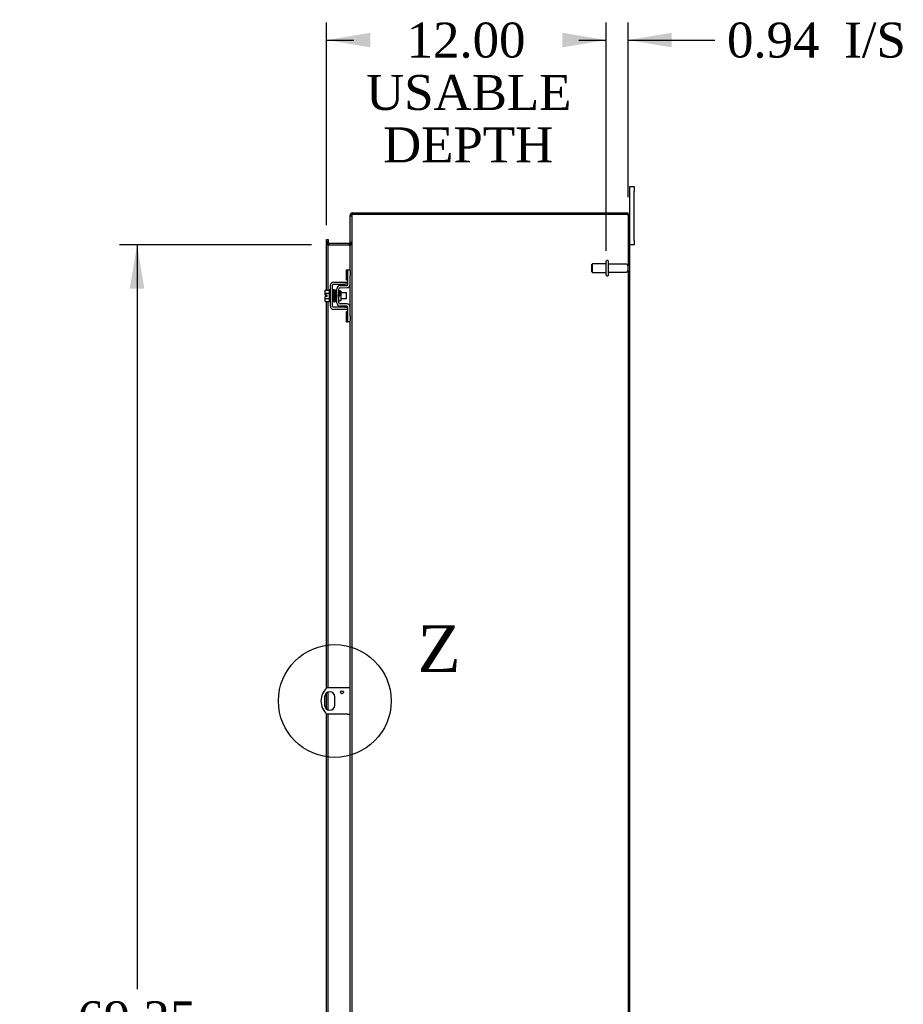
# Model space of a CAD drawing. Header units: inches. Extents: x 29 to 297, y 2 to 198.
# Tile 7 of 10: x 158 to 196, y 94 to 136. Entities that reach past the tile are written whole.
import ezdxf
from ezdxf.enums import TextEntityAlignment as Align
from ezdxf.lldxf.tags import DXFTag

# ---------------------------------------------------------------- set-up
doc = ezdxf.new("R2010")
doc.units = ezdxf.units.IN
doc.header["$MEASUREMENT"] = 0
doc.layers.get('0').update_dxf_attribs({"linetype": 'CONTINUOUS'})
for name, color, linetype in [('COM40153-1', 7, 'CONTINUOUS'), ('COM42667', 7, 'CONTINUOUS'), ('COM42780', 7, 'CONTINUOUS'), ('COM48506', 7, 'CONTINUOUS'), ('COM52067-1', 7, 'CONTINUOUS'), ('COM71680-1', 7, 'CONTINUOUS'), ('DEFAULT', 7, 'CONTINUOUS'), ('FET07710', 7, 'CONTINUOUS'), ('SCC19011', 7, 'CONTINUOUS'), ('SPR20265', 7, 'CONTINUOUS'), ('STD26094', 7, 'CONTINUOUS'), ('WAF25035', 7, 'CONTINUOUS')]:
    doc.layers.add(name, color=color, linetype=linetype)
doc.styles.add('SEACAD_TIMES_NEW_ROMAN', font='times.ttf')
tags = doc.linetypes.add('CENTER2', pattern=[1.125, 0.75, -0.125, 0.125, -0.125]).pattern_tags.tags
tags[10:11] = [DXFTag(74, 4), DXFTag(75, 0), DXFTag(340, '0'), DXFTag(46, 0.0), DXFTag(50, 0.0), DXFTag(44, 0.0), DXFTag(45, 0.0)]
tags[8:9] = [DXFTag(74, 4), DXFTag(75, 0), DXFTag(340, '0'), DXFTag(46, 0.0), DXFTag(50, 0.0), DXFTag(44, 0.0), DXFTag(45, 0.0)]
tags[6:7] = [DXFTag(74, 4), DXFTag(75, 0), DXFTag(340, '0'), DXFTag(46, 0.0), DXFTag(50, 0.0), DXFTag(44, 0.0), DXFTag(45, 0.0)]
tags[4:5] = [DXFTag(74, 4), DXFTag(75, 0), DXFTag(340, '0'), DXFTag(46, 0.0), DXFTag(50, 0.0), DXFTag(44, 0.0), DXFTag(45, 0.0)]

# ---------------------------------------------------------------- blocks, each defined once
blk = doc.blocks.new('GDIMGGROUP13')
at = {"layer": 'DEFAULT', "linetype": 'Continuous'}
for points in [[(172.695, 135.378), (170.82, 135.066), (172.695, 134.753)], [(180.949, 135.378), (180.949, 134.753), (182.824, 135.066)]]:
    blk.add_hatch(color=136, dxfattribs=at).paths.add_polyline_path(points)
at = {"layer": 'DEFAULT', "color": 136, "linetype": 'Continuous'}
for p, q in [((170.82, 127.112), (170.82, 135.816)), ((182.824, 126.021), (182.824, 135.816)), ((170.82, 135.066), (171.996, 135.066)), ((181.648, 135.066), (182.824, 135.066))]:
    blk.add_line(p, q, dxfattribs=at)
at = {"layer": 'DEFAULT', "color": 136, "linetype": 'Continuous', "style": 'SEACAD_TIMES_NEW_ROMAN'}
for s, p in [('12.00', (174.262, 135.816)), ('USABLE', (172.521, 133.566)), ('DEPTH', (173.249, 131.316))]:
    blk.add_text(s, height=1.5, dxfattribs=at).set_placement(p, align=Align.TOP_LEFT)
blk = doc.blocks.new('GDIMGGROUP20')
at = {"layer": 'DEFAULT', "linetype": 'Continuous'}
for points in [[(162.377, 124.396), (163.002, 124.396), (162.69, 126.271)], [(162.377, 58.896), (162.69, 57.021), (163.002, 58.896)]]:
    blk.add_hatch(color=136, dxfattribs=at).paths.add_polyline_path(points)
at = {"layer": 'DEFAULT', "color": 136, "linetype": 'Continuous'}
for p, q in [((170.178, 126.271), (161.94, 126.271)), ((162.69, 126.271), (162.69, 94.316)), ((162.69, 89.235), (162.69, 57.021)), ((170.178, 57.021), (161.94, 57.021))]:
    blk.add_line(p, q, dxfattribs=at)
at = {"layer": 'DEFAULT', "color": 136, "linetype": 'Continuous', "style": 'SEACAD_TIMES_NEW_ROMAN'}
for s, p in [('69.25', (160.131, 93.791)), ('OPENING ', (157.536, 91.541))]:
    blk.add_text(s, height=1.5, dxfattribs=at).set_placement(p, align=Align.TOP_LEFT)
blk = doc.blocks.new('GDIMGGROUP27')
at = {"layer": 'DEFAULT', "linetype": 'Continuous'}
blk.add_hatch(color=136, dxfattribs=at).paths.add_polyline_path([(185.636, 135.378), (183.761, 135.066), (185.636, 134.753)])
at = {"layer": 'DEFAULT', "color": 136, "linetype": 'Continuous'}
for p, q in [((182.824, 126.021), (182.824, 135.816)), ((183.761, 128.324), (183.761, 135.816)), ((183.761, 135.066), (186.735, 135.066)), ((186.735, 135.066), (187.485, 135.066))]:
    blk.add_line(p, q, dxfattribs=at)
at = {"layer": 'DEFAULT', "color": 136, "linetype": 'Continuous', "style": 'SEACAD_TIMES_NEW_ROMAN'}
for s, p in [('0.94', (188.01, 135.816)), ('I/S', (193.041, 135.816))]:
    blk.add_text(s, height=1.5, dxfattribs=at).set_placement(p, align=Align.TOP_LEFT)
blk = doc.blocks.new('SE1')
at = {"color": 136, "linetype": 'Continuous', "style": 'SEACAD_TIMES_NEW_ROMAN'}
blk.add_text('Z', height=2, dxfattribs=at).set_placement((174.732, 109.936), align=Align.TOP_LEFT)
blk = doc.blocks.new('SE')
at = {"layer": 'DEFAULT', "color": 7, "linetype": 'CENTER2'}
blk.add_circle((171.176, 106.686), 2.42, dxfattribs=at)
at = {"layer": 'DEFAULT'}
blk.add_blockref('SE1', (0, 0), dxfattribs=at)

msp = doc.modelspace()

# ---------------------------------------------------------------- linework, layer by layer
at = {"layer": 'COM40153-1', "color": 7}
for p, q in [((171.725, 107.249), (170.837, 107.249)), ((171.833, 107.249), (171.725, 107.249)), ((170.739, 106.868), (170.739, 106.505)), ((171.176, 106.505), (171.176, 106.868)), ((171.725, 106.124), (170.837, 106.124)), ((171.725, 106.124), (171.833, 106.124))]:
    msp.add_line(p, q, dxfattribs=at)
msp.add_circle((171.489, 107.062), 0.0625, dxfattribs=at)
for centre, radius, start, end in [((171.333, 106.686), 0.75, 131.4096, 228.5904), ((170.958, 106.868), 0.218, 0, 180), ((170.958, 106.505), 0.218, 180, 0)]:
    msp.add_arc(centre, radius, start, end, dxfattribs=at)
at = {"layer": 'COM42667', "color": 7}
for p, q in [((170.987, 123.639), (170.987, 124.53)), ((171.082, 123.639), (171.082, 124.53)), ((171.13, 124.673), (171.613, 124.673)), ((171.13, 124.578), (171.613, 124.578)), ((171.613, 124.673), (171.738, 124.673)), ((171.738, 124.578), (171.613, 124.578)), ((171.613, 123.591), (171.13, 123.591)), ((171.613, 123.496), (171.13, 123.496)), ((171.613, 123.591), (171.738, 123.591)), ((171.738, 123.496), (171.613, 123.496))]:
    msp.add_line(p, q, dxfattribs=at)
for centre, radius, start, end in [((171.13, 124.53), 0.143, 90, 180), ((171.13, 124.53), 0.048, 90, 180), ((171.13, 123.639), 0.143, 180, 270), ((171.13, 123.639), 0.048, 180, 270)]:
    msp.add_arc(centre, radius, start, end, dxfattribs=at)
at = {"layer": 'COM42780', "color": 7}
for p, q in [((171.673, 124.763), (171.673, 125.2)), ((171.673, 125.2), (171.724, 125.2)), ((171.738, 125.2), (171.724, 125.2)), ((171.738, 124.95), (171.738, 125.2)), ((171.738, 125.2), (171.833, 125.2)), ((171.833, 125.153), (171.833, 124.95)), ((171.724, 124.763), (171.673, 124.763)), ((171.724, 124.763), (171.738, 124.763)), ((171.738, 124.577), (171.738, 124.95)), ((171.833, 124.577), (171.833, 124.95)), ((171.261, 123.787), (171.261, 124.381)), ((171.356, 123.787), (171.356, 124.381)), ((171.401, 124.524), (171.69, 124.529)), ((171.403, 124.429), (171.692, 124.434)), ((171.356, 123.889), (171.451, 123.889)), ((171.451, 124.279), (171.384, 124.279)), ((171.451, 123.889), (171.451, 124.279)), ((171.69, 123.639), (171.401, 123.644)), ((171.692, 123.734), (171.403, 123.739)), ((171.738, 123.219), (171.738, 123.591)), ((171.833, 123.219), (171.833, 123.591)), ((171.673, 122.969), (171.673, 123.406)), ((171.673, 123.406), (171.724, 123.406)), ((171.738, 123.406), (171.724, 123.406)), ((171.738, 122.969), (171.738, 123.219)), ((171.833, 123.219), (171.833, 123.016)), ((171.673, 122.969), (171.724, 122.969)), ((171.724, 122.969), (171.738, 122.969)), ((171.833, 122.969), (171.738, 122.969))]:
    msp.add_line(p, q, dxfattribs=at)
for centre, radius, start, end in [((171.404, 124.381), 0.143, 91, 180), ((171.404, 124.381), 0.048, 91, 180), ((171.69, 124.577), 0.048, 271, 0), ((171.69, 124.577), 0.143, 271, 0), ((171.404, 123.787), 0.143, 180, 269), ((171.404, 123.787), 0.048, 180, 269), ((171.69, 123.591), 0.048, 0, 89), ((171.69, 123.591), 0.143, 0, 89)]:
    msp.add_arc(centre, radius, start, end, dxfattribs=at)
at = {"layer": 'COM48506', "color": 7}
for p, q in [((171.833, 125.153), (171.833, 127.519)), ((183.725, 127.574), (171.941, 127.574)), ((183.725, 127.574), (183.833, 127.574)), ((183.833, 55.718), (183.833, 127.574)), ((170.82, 126.362), (170.82, 126.412)), ((170.892, 126.412), (170.82, 126.412)), ((170.82, 124.325), (170.82, 126.362)), ((170.892, 126.412), (170.892, 126.362)), ((170.892, 124.325), (170.892, 126.362)), ((171.797, 126.252), (170.928, 126.252)), ((171.833, 123.591), (171.833, 124.577)), ((170.82, 124.05), (170.82, 124.118)), ((170.82, 107.233), (170.82, 123.843)), ((170.892, 107.249), (170.892, 123.843)), ((171.833, 92.715), (171.833, 123.016)), ((170.82, 106.335), (170.82, 107.037)), ((170.892, 106.297), (170.892, 107.076)), ((170.82, 91.887), (170.82, 106.139)), ((170.892, 91.887), (170.892, 106.124))]:
    msp.add_line(p, q, dxfattribs=at)
for points, knots in [([(171.833, 127.519), (171.833, 127.522), (171.833, 127.524), (171.836, 127.529), (171.838, 127.531), (171.844, 127.535), (171.847, 127.538), (171.855, 127.542), (171.859, 127.545), (171.869, 127.549), (171.875, 127.551), (171.886, 127.556), (171.893, 127.558), (171.912, 127.565), (171.926, 127.57), (171.941, 127.574)], [0, 0, 0, 0, 0.125, 0.125, 0.25, 0.25, 0.375, 0.375, 0.5, 0.5, 0.625, 0.625, 0.75, 0.75, 1, 1, 1, 1]), ([(170.892, 126.36), (170.892, 126.35), (170.892, 126.341), (170.894, 126.321), (170.895, 126.311), (170.9, 126.291), (170.902, 126.282), (170.909, 126.268), (170.911, 126.264), (170.916, 126.258), (170.918, 126.256), (170.921, 126.254), (170.922, 126.253), (170.925, 126.253), (170.926, 126.252), (170.928, 126.252)], [0, 0, 0, 0, 0.25, 0.25, 0.5, 0.5, 0.75, 0.75, 0.875, 0.875, 0.9375, 0.9375, 0.96875, 0.96875, 1, 1, 1, 1]), ([(171.797, 126.252), (171.799, 126.252), (171.802, 126.253), (171.806, 126.256), (171.808, 126.258), (171.813, 126.264), (171.816, 126.268), (171.822, 126.282), (171.825, 126.291), (171.829, 126.311), (171.83, 126.321), (171.832, 126.341), (171.833, 126.35), (171.833, 126.36)], [0, 0, 0, 0, 0.0625, 0.0625, 0.125, 0.125, 0.25, 0.25, 0.5, 0.5, 0.75, 0.75, 1, 1, 1, 1])]:
    msp.add_open_spline(points, degree=3, knots=knots, dxfattribs=at)
at = {"layer": 'COM52067-1', "color": 7}
for p, q in [((171.833, 127.538), (171.833, 127.519)), ((171.85, 127.538), (171.833, 127.538)), ((171.905, 127.538), (171.85, 127.538)), ((171.905, 127.538), (171.905, 126.379)), ((171.941, 127.646), (171.941, 127.574)), ((171.941, 127.646), (183.761, 127.646)), ((183.761, 127.574), (183.761, 127.646)), ((170.82, 126.501), (170.892, 126.501)), ((170.82, 126.416), (170.82, 126.501)), ((170.82, 126.416), (170.82, 126.412)), ((170.892, 126.501), (170.892, 126.416)), ((170.892, 126.416), (170.892, 126.412)), ((170.82, 126.379), (170.892, 126.379)), ((170.928, 126.343), (170.928, 126.271)), ((170.928, 126.343), (171.797, 126.343)), ((170.928, 126.271), (171.797, 126.271)), ((171.797, 126.343), (171.797, 126.271)), ((171.905, 126.379), (171.833, 126.379))]:
    msp.add_line(p, q, dxfattribs=at)
for centre, radius, start, end in [((171.941, 127.538), 0.108, 90, 180), ((171.941, 127.538), 0.036, 122.8709, 180), ((171.941, 127.538), 0.036, 90, 122.8709), ((170.928, 126.379), 0.108, 180, 259.1034), ((170.928, 126.379), 0.036, 180, 270), ((170.928, 126.379), 0.108, 259.1034, 270), ((171.797, 126.379), 0.036, 270, 0), ((171.797, 126.379), 0.108, 270, 280.6043), ((171.797, 126.379), 0.108, 280.6043, 0)]:
    msp.add_arc(centre, radius, start, end, dxfattribs=at)
at = {"layer": 'COM71680-1', "color": 7}
for p, q in [((171.833, 127.519), (171.905, 127.519)), ((183.761, 127.574), (183.761, 125.376)), ((170.892, 126.36), (170.82, 126.36)), ((171.833, 126.36), (171.905, 126.36)), ((171.905, 126.36), (171.905, 126.379)), ((171.905, 126.36), (171.905, 56.932)), ((183.761, 125.166), (183.761, 91.751))]:
    msp.add_line(p, q, dxfattribs=at)
for centre, start, end in [((170.928, 126.36), 179.9969, 270.0031), ((171.797, 126.36), 269.9945, 0.0055)]:
    msp.add_arc(centre, 0.108, start, end, dxfattribs=at)
at = {"layer": 'FET07710', "color": 7}
for p, q in [((183.833, 128.584), (183.833, 128.771)), ((183.833, 128.771), (184.02, 128.771)), ((183.833, 127.574), (183.833, 128.584)), ((184.02, 128.771), (184.02, 128.584)), ((184.02, 126.459), (184.02, 128.584)), ((184.02, 126.459), (184.02, 126.271)), ((184.02, 126.271), (183.833, 126.271))]:
    msp.add_line(p, q, dxfattribs=at)
at = {"layer": 'SCC19011', "color": 7}
for p, q in [((170.761, 124.325), (170.942, 124.325)), ((170.761, 124.193), (170.761, 124.325)), ((170.761, 124.193), (170.942, 124.193)), ((170.761, 124.118), (170.761, 124.193)), ((170.856, 124.118), (170.761, 124.118)), ((170.761, 123.975), (170.761, 124.05)), ((170.856, 124.05), (170.761, 124.05)), ((170.761, 123.975), (170.942, 123.975)), ((170.761, 123.843), (170.761, 123.975)), ((170.856, 124.05), (170.856, 124.118)), ((171.105, 124.206), (171.082, 124.206)), ((171.082, 123.962), (171.114, 123.962)), ((171.155, 124.206), (171.14, 124.206)), ((171.149, 123.962), (171.164, 123.962)), ((171.205, 124.206), (171.19, 124.206)), ((171.199, 123.962), (171.214, 123.962)), ((171.255, 124.206), (171.24, 124.206)), ((171.249, 123.962), (171.261, 123.962)), ((171.674, 124.206), (171.451, 124.206)), ((171.451, 123.962), (171.674, 123.962)), ((171.674, 123.962), (171.674, 124.206)), ((170.761, 123.843), (170.942, 123.843))]:
    msp.add_line(p, q, dxfattribs=at)
at = {"layer": 'SPR20265', "color": 7}
msp.add_line((171.36, 124.084), (171.395, 124.084), dxfattribs=at)
for centre, radius, start, end in [((176.063, 123.905), 4.985, 175.1825, 176.5376), ((171.215, 124.309), 0.0181, 0.2962, 180.6354), ((176.033, 123.907), 4.919, 179.5817, 179.9446)]:
    msp.add_arc(centre, radius, start, end, dxfattribs=at)
msp.add_ellipse((171.096, 123.912), major_axis=(-0.0175, 0), ratio=0.707107, start_param=0.666946, end_param=5.616239, dxfattribs=at)
for points, knots in [([(171.132, 124.327), (171.132, 124.327), (171.132, 124.328), (171.131, 124.33), (171.13, 124.333), (171.128, 124.336), (171.126, 124.338), (171.124, 124.34), (171.121, 124.341), (171.116, 124.343), (171.11, 124.342), (171.103, 124.338), (171.097, 124.33), (171.096, 124.324), (171.095, 124.32)], [0.0247586, 0.0247586, 0.0247586, 0.0247586, 0.0394799, 0.0780267, 0.1170502, 0.1577954, 0.2011902, 0.2478129, 0.2979655, 0.3517973, 0.4729948, 0.6248981, 0.8034762, 1, 1, 1, 1]), ([(171.097, 124.321), (171.098, 124.321), (171.099, 124.319), (171.102, 124.288), (171.104, 124.234), (171.106, 124.179), (171.108, 124.132), (171.11, 124.082), (171.111, 124.031), (171.113, 123.981), (171.115, 123.936), (171.117, 123.897), (171.119, 123.867), (171.12, 123.849), (171.122, 123.846), (171.122, 123.846)], [0.041658, 0.041658, 0.041658, 0.041658, 0.1062331, 0.2177365, 0.3345116, 0.3951575, 0.4571173, 0.5204025, 0.5850154, 0.650919, 0.7181243, 0.7866617, 0.856475, 0.927577, 0.9945625, 0.9945625, 0.9945625, 0.9945625]), ([(171.157, 123.85), (171.156, 123.851), (171.154, 123.856), (171.151, 123.9), (171.149, 123.96), (171.147, 124.018), (171.145, 124.066), (171.144, 124.117), (171.142, 124.167), (171.14, 124.215), (171.138, 124.257), (171.136, 124.292), (171.135, 124.317), (171.133, 124.327), (171.132, 124.328), (171.132, 124.328)], [0.0084013, 0.0084013, 0.0084013, 0.0084013, 0.1047673, 0.2149815, 0.3308118, 0.3911182, 0.4528716, 0.5160814, 0.5807303, 0.6468516, 0.7144807, 0.783578, 0.8541849, 0.926338, 0.9626406, 0.9626406, 0.9626406, 0.9626406]), ([(171.146, 124.319), (171.145, 124.315), (171.143, 124.293), (171.141, 124.251), (171.14, 124.225), (171.14, 124.223)], [0.1075026, 0.1075026, 0.1075026, 0.1075026, 0.219859, 0.336958, 0.3455788, 0.3455788, 0.3455788, 0.3455788]), ([(171.184, 124.309), (171.184, 124.315), (171.183, 124.322), (171.176, 124.33), (171.17, 124.333), (171.165, 124.334), (171.162, 124.334), (171.158, 124.333), (171.155, 124.331), (171.152, 124.328), (171.149, 124.325), (171.148, 124.321), (171.148, 124.318), (171.148, 124.317)], [0, 0, 0, 0, 0.337377, 0.476585, 0.593946, 0.643993, 0.690857, 0.738213, 0.787078, 0.837877, 0.890521, 0.944659, 1, 1, 1, 1]), ([(171.149, 124.312), (171.15, 124.304), (171.151, 124.288), (171.154, 124.233), (171.157, 124.163), (171.16, 124.083), (171.162, 124.003), (171.165, 123.934), (171.168, 123.88), (171.17, 123.865), (171.171, 123.858)], [0, 0, 0, 0, 0.125356, 0.250547, 0.375714, 0.500726, 0.625702, 0.75054, 0.875328, 1, 1, 1, 1]), ([(171.206, 123.86), (171.205, 123.867), (171.203, 123.881), (171.2, 123.934), (171.197, 124.003), (171.195, 124.083), (171.192, 124.163), (171.189, 124.234), (171.186, 124.29), (171.185, 124.305), (171.184, 124.314)], [0, 0, 0, 0, 0.123677, 0.247763, 0.372182, 0.497025, 0.622181, 0.747773, 0.873664, 1, 1, 1, 1]), ([(171.197, 124.311), (171.196, 124.308), (171.194, 124.302), (171.192, 124.263), (171.19, 124.232), (171.19, 124.22)], [0, 0, 0, 0, 0.1069729, 0.2190176, 0.2772299, 0.2772299, 0.2772299, 0.2772299]), ([(171.197, 124.308), (171.198, 124.306), (171.2, 124.3), (171.203, 124.256), (171.206, 124.187), (171.209, 124.113), (171.211, 124.051), (171.213, 124.005), (171.214, 123.961), (171.216, 123.922), (171.218, 123.89), (171.22, 123.869), (171.222, 123.86), (171.222, 123.859), (171.223, 123.859)], [0.0031575, 0.0031575, 0.0031575, 0.0031575, 0.106276, 0.2177664, 0.3343795, 0.4562757, 0.5195077, 0.5840716, 0.6500082, 0.7172741, 0.7858907, 0.8559002, 0.9272657, 0.9562295, 0.9562295, 0.9562295, 0.9562295]), ([(171.257, 123.868), (171.256, 123.868), (171.255, 123.869), (171.252, 123.895), (171.25, 123.944), (171.248, 123.994), (171.246, 124.038), (171.245, 124.084), (171.243, 124.132), (171.241, 124.179), (171.239, 124.222), (171.238, 124.26), (171.236, 124.288), (171.234, 124.308), (171.233, 124.31), (171.232, 124.311)], [0.0493682, 0.0493682, 0.0493682, 0.0493682, 0.1041505, 0.2141198, 0.3297994, 0.3901531, 0.4519694, 0.5152557, 0.5800319, 0.6463064, 0.7140466, 0.7832821, 0.8540388, 0.9262663, 0.9997798, 0.9997798, 0.9997798, 0.9997798]), ([(171.26, 124.319), (171.259, 124.318), (171.253, 124.316), (171.246, 124.307), (171.245, 124.295), (171.243, 124.27), (171.241, 124.239), (171.24, 124.221), (171.24, 124.214)], [0.5049436, 0.5049436, 0.5049436, 0.5049436, 0.5126381, 0.5301382, 0.5631975, 0.6133029, 0.6453829, 0.6655854, 0.6655854, 0.6655854, 0.6655854]), ([(171.382, 124.286), (171.382, 124.288), (171.382, 124.29), (171.38, 124.294), (171.378, 124.298), (171.375, 124.301), (171.371, 124.302), (171.367, 124.304), (171.361, 124.304), (171.357, 124.302), (171.356, 124.301)], [0, 0, 0, 0, 0.0589773, 0.1211115, 0.1849679, 0.2490189, 0.31194, 0.3728411, 0.4898099, 0.5959107, 0.5959107, 0.5959107, 0.5959107]), ([(171.157, 123.846), (171.158, 123.85), (171.16, 123.858), (171.163, 123.9), (171.164, 123.934), (171.165, 123.947)], [0, 0, 0, 0, 0.1087369, 0.2223139, 0.2823724, 0.2823724, 0.2823724, 0.2823724]), ([(171.208, 123.855), (171.209, 123.86), (171.211, 123.882), (171.213, 123.925), (171.215, 123.951), (171.215, 123.953)], [0.1097302, 0.1097302, 0.1097302, 0.1097302, 0.2224256, 0.3403895, 0.3502806, 0.3502806, 0.3502806, 0.3502806]), ([(171.25, 124.291), (171.25, 124.291), (171.251, 124.284), (171.252, 124.261), (171.254, 124.222), (171.256, 124.18), (171.258, 124.126), (171.26, 124.083), (171.261, 124.06), (171.261, 124.058)], [0.5252176, 0.5252176, 0.5252176, 0.5252176, 0.5500519, 0.604828, 0.6390024, 0.6775462, 0.720453, 0.7677407, 0.7732337, 0.7732337, 0.7732337, 0.7732337]), ([(171.356, 124.181), (171.356, 124.176), (171.357, 124.158), (171.358, 124.125), (171.359, 124.099), (171.36, 124.084)], [0.6947964, 0.6947964, 0.6947964, 0.6947964, 0.7496304, 0.874808, 1, 1, 1, 1]), ([(171.356, 123.872), (171.357, 123.876), (171.358, 123.881), (171.359, 123.888), (171.36, 123.891)], [0.53014438, 0.53014438, 0.53014438, 0.53014438, 0.5577634, 0.5731101, 0.5731101, 0.5731101, 0.5731101]), ([(171.395, 124.084), (171.394, 124.1), (171.393, 124.125), (171.391, 124.166), (171.39, 124.203), (171.388, 124.235), (171.386, 124.26), (171.385, 124.278), (171.383, 124.288), (171.382, 124.289), (171.382, 124.289)], [0, 0, 0, 0, 0.1236932, 0.2477957, 0.3722334, 0.4970307, 0.6222178, 0.7477992, 0.8737106, 0.9604174, 0.9604174, 0.9604174, 0.9604174]), ([(171.122, 123.848), (171.122, 123.846), (171.122, 123.844), (171.124, 123.84), (171.126, 123.836), (171.13, 123.832), (171.136, 123.83), (171.143, 123.83), (171.15, 123.832), (171.154, 123.837), (171.157, 123.843), (171.158, 123.847), (171.158, 123.849)], [0, 0, 0, 0, 0.065589, 0.134096, 0.204, 0.273642, 0.405923, 0.527776, 0.652215, 0.775569, 0.89228, 1, 1, 1, 1]), ([(171.17, 123.862), (171.171, 123.856), (171.172, 123.85), (171.179, 123.842), (171.184, 123.839), (171.189, 123.838), (171.192, 123.838), (171.196, 123.839), (171.2, 123.841), (171.203, 123.844), (171.205, 123.848), (171.206, 123.852), (171.206, 123.854), (171.206, 123.856)], [0, 0, 0, 0, 0.324319, 0.462115, 0.581304, 0.633213, 0.682431, 0.732423, 0.783847, 0.836789, 0.89085, 0.94542, 1, 1, 1, 1]), ([(171.223, 123.861), (171.223, 123.86), (171.223, 123.858), (171.224, 123.855), (171.226, 123.853), (171.228, 123.85), (171.231, 123.848), (171.234, 123.847), (171.238, 123.846), (171.244, 123.846), (171.252, 123.851), (171.258, 123.859), (171.259, 123.865), (171.259, 123.869)], [0.0423433, 0.0423433, 0.0423433, 0.0423433, 0.0780693, 0.1166064, 0.1566075, 0.1991192, 0.2448555, 0.2942488, 0.3475582, 0.468612, 0.6213089, 0.801496, 1, 1, 1, 1])]:
    msp.add_open_spline(points, degree=3, knots=knots, dxfattribs=at)
msp.add_open_spline([(171.258, 123.865), (171.259, 123.87), (171.26, 123.876), (171.261, 123.884)], degree=3, dxfattribs=at)
at = {"layer": 'STD26094', "color": 7}
for p, q in [((182.894, 125.596), (182.854, 125.596)), ((182.236, 125.459), (182.199, 125.421)), ((182.199, 125.421), (182.199, 125.121)), ((182.236, 125.084), (182.236, 125.459)), ((182.824, 125.459), (182.236, 125.459)), ((182.824, 124.976), (182.824, 125.566)), ((182.924, 124.976), (182.924, 125.566)), ((183.701, 125.436), (182.924, 125.436)), ((183.761, 125.166), (183.761, 125.376)), ((182.199, 125.121), (182.236, 125.084)), ((182.236, 125.084), (182.824, 125.084)), ((182.854, 124.946), (182.894, 124.946)), ((182.924, 125.106), (183.701, 125.106))]:
    msp.add_line(p, q, dxfattribs=at)
for centre, radius, start, end in [((182.854, 125.566), 0.03, 90, 180), ((182.894, 125.566), 0.03, 0, 90), ((183.701, 125.376), 0.06, 0, 90), ((183.701, 125.166), 0.06, 270, 0), ((182.854, 124.976), 0.03, 180, 270), ((182.894, 124.976), 0.03, 270, 0)]:
    msp.add_arc(centre, radius, start, end, dxfattribs=at)
at = {"layer": 'WAF25035', "color": 7}
for p, q in [((170.942, 124.334), (170.942, 123.834)), ((170.987, 124.334), (170.942, 124.334)), ((170.942, 123.834), (170.987, 123.834))]:
    msp.add_line(p, q, dxfattribs=at)

# ---------------------------------------------------------------- block references
at = {"layer": 'DEFAULT', "color": 7}
for name in ['GDIMGGROUP13', 'GDIMGGROUP27', 'GDIMGGROUP20', 'SE']:
    msp.add_blockref(name, (0, 0), dxfattribs=at)

doc.saveas('drawing.dxf')
